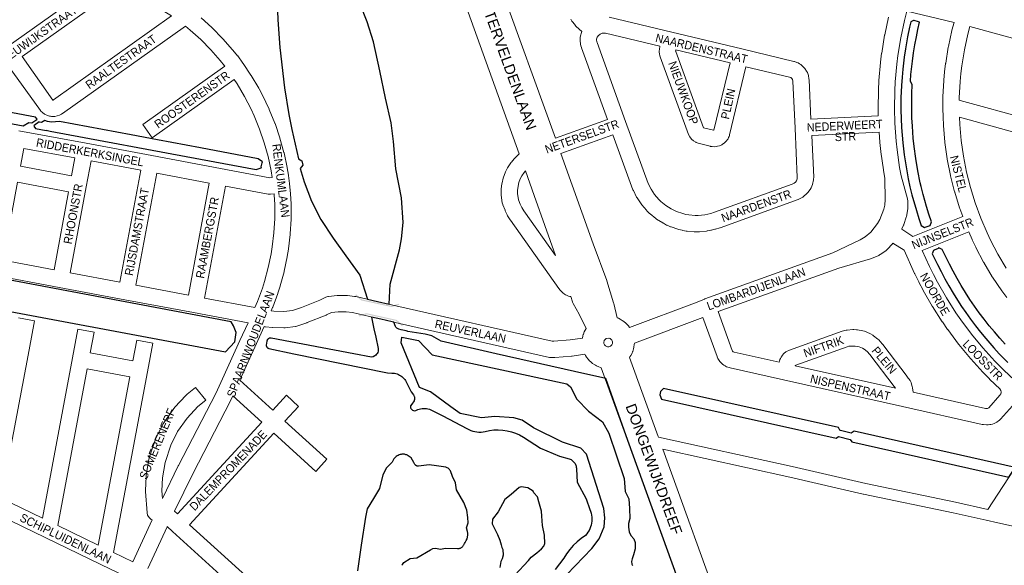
# Model space of a CAD drawing. Header units: metres. Extents: x 123817 to 142006, y 393105 to 406084.
# Tile 19 of 138: x 126834 to 127737, y 399306 to 399806. Entities that reach past the tile are written whole.
import ezdxf
from ezdxf.enums import TextEntityAlignment as Align

# ---------------------------------------------------------------- set-up
doc = ezdxf.new("R2010")
doc.units = ezdxf.units.M
doc.header["$MEASUREMENT"] = 0
doc.styles.add('Style-Arial', font='arial.ttf')
doc.styles.add('Style-arial_old', font='arial_old.shx')

# ---------------------------------------------------------------- blocks, each defined once
blk = doc.blocks.new('gg0-viaduct_144')
at = {"linetype": 'Continuous', "lineweight": 0}
blk.add_hatch(color=7, dxfattribs=at).paths.add_polyline_path([(-55.8, -16.9), (-58, -14), (-40, 0), (40, 0), (58, -14), (55.8, -16.9), (38.7, -3.7), (-38.7, -3.7)])
blk = doc.blocks.new('gg0-viaduct_145')
at = {"linetype": 'Continuous', "lineweight": 0}
blk.add_hatch(color=7, dxfattribs=at).paths.add_polyline_path([(-55.8, -16.9), (-58, -14), (-40, 0), (40, 0), (58, -14), (55.8, -16.9), (38.7, -3.7), (-38.7, -3.7)])

msp = doc.modelspace()

# ---------------------------------------------------------------- linework, layer by layer
at = {"color": 40, "linetype": 'Continuous', "lineweight": 0, "flags": 128}
for points in [[(127292.21, 399683.12), (127239.7, 399828.46), (127239.53, 399828.98), (127237.2, 399836.71), (127236.96, 399837.71), (127235.37, 399845.96), (127235.26, 399846.73), (127234.76, 399851.17), (127234.7, 399851.94), (127234.43, 399860.25), (127234.42, 399860.58), (127234.5, 399861.03), (127234.43, 399861.03), (127234.63, 399865.49), (127234.69, 399866.26), (127235.7, 399874.41), (127235.78, 399874.94), (127240.75, 399902.94)], [(127325.3, 399697.43), (127273.78, 399840.02), (127272.04, 399845.79), (127270.9, 399851.74), (127270.63, 399854.16), (127270.42, 399860.44), (127270.53, 399862.87), (127271.32, 399869.32), (127275.8, 399894.54)], [(127330.37, 399683.32), (127359.85, 399600.66), (127372.35, 399567.21), (127372.38, 399567.13), (127372.54, 399566.64), (127378.72, 399546.55), (127378.91, 399545.85), (127381.9, 399532.81), (127383.04, 399532.4), (127384.57, 399531.69), (127386.62, 399530.52), (127386.67, 399530.49), (127388.02, 399529.56), (127389.85, 399528.06), (127391.05, 399526.88), (127392.6, 399525.1), (127392.71, 399524.97), (127393.41, 399523.99)], [(127297.83, 399667.44), (127305.8, 399645.08), (127325.49, 399589.86)], [(127350.1, 399514.27), (127350.51, 399516.26), (127350.91, 399517.68), (127350.99, 399517.88), (127351.84, 399520.09), (127352.59, 399521.61), (127353.41, 399522.98), (127347.11, 399536.12), (127341.75, 399545.95), (127341.13, 399547.31), (127341.08, 399547.44), (127339.36, 399552.37)], [(127373.74, 399506.33), (127373.08, 399506.39), (127372.43, 399506.56), (127371.81, 399506.83), (127371.26, 399507.2), (127370.77, 399507.66), (127370.37, 399508.2), (127370.07, 399508.79), (127369.87, 399509.43), (127369.86, 399509.49), (127369.86, 399509.49), (127369.86, 399509.49), (127369.77, 399510.09), (127369.8, 399510.77), (127369.93, 399511.42), (127370.17, 399512.04), (127370.52, 399512.62), (127370.95, 399513.12), (127371.13, 399513.27), (127372, 399513.81), (127374.19, 399514.23), (127374.77, 399514.12), (127375.4, 399513.9), (127375.98, 399513.56), (127376.5, 399513.14), (127376.94, 399512.63), (127377.14, 399512.3), (127377.61, 399510.89), (127377.67, 399510.61), (127377.69, 399510.11), (127377.61, 399509.45), (127377.41, 399508.81), (127377.1, 399508.21), (127376.83, 399507.85), (127375.75, 399506.9), (127375.67, 399506.84), (127375.51, 399506.77), (127374.22, 399506.38), (127373.86, 399506.35), (127373.86, 399506.34), (127373.86, 399506.34), (127373.74, 399506.33)], [(127397.71, 399509.58), (127397.63, 399508.34), (127397.32, 399506), (127396.96, 399504.34), (127396.26, 399502.08), (127396.11, 399501.62), (127395.63, 399500.52), (127394.56, 399498.41), (127393.67, 399496.97), (127393.38, 399496.58), (127419.6, 399424.01), (127419.74, 399423.63)], [(127466.65, 399225.07), (127465.19, 399226.66), (127464.9, 399226.99), (127463.89, 399228.44), (127458.33, 399238.12), (127457.8, 399239.17), (127454.95, 399245.83), (127454.75, 399246.34), (127454.75, 399246.35), (127367.42, 399487.19), (127366.63, 399487.4), (127365.04, 399487.95), (127362.88, 399488.91), (127361.96, 399489.38), (127361.4, 399489.73), (127359.44, 399491.05), (127358.12, 399492.1), (127356.4, 399493.72), (127355.62, 399494.56), (127355.28, 399494.99), (127353.86, 399496.88), (127352.96, 399498.31), (127352.38, 399499.44)], [(127499.27, 399232.41), (127497.82, 399233.36), (127493.33, 399236.88), (127491.35, 399238.74), (127486.52, 399244.31), (127485.58, 399245.71), (127482.63, 399250.87), (127480.37, 399256.15), (127423.77, 399412.51)]]:
    msp.add_lwpolyline(points, dxfattribs=at)
at = {"color": 9, "linetype": 'Continuous', "lineweight": 0, "flags": 128}
for points in [[(126821.42, 399780.16), (126915.05, 399846.67), (126915.02, 399846.69), (126914.8, 399846.87), (126909.57, 399851.24), (126909.32, 399851.45), (126899.25, 399860.63), (126899.02, 399860.86), (126894.19, 399865.67), (126893.96, 399865.91), (126884.74, 399875.94), (126884.52, 399876.19), (126884.46, 399876.27), (126875.96, 399886.68), (126723.77, 399778.56)], [(126864.64, 399732.44), (126836.23, 399772.28), (126927.66, 399837.23), (126933.78, 399832.89), (126934.16, 399832.63), (126944.75, 399826.05), (126944.96, 399825.92), (126945.1, 399825.84), (126959, 399818.21), (126968.73, 399812.41), (126973.2, 399809.48), (126865.01, 399732.61), (126864.68, 399732.44), (126864.64, 399732.44)], [(127000.41, 399807.77), (127010.42, 399798.79), (127010.74, 399798.48), (127020.2, 399788.93), (127020.5, 399788.6), (127029.38, 399778.5), (127029.49, 399778.37), (127029.59, 399778.24), (127033.8, 399773), (127033.99, 399772.76), (127038.87, 399766.14), (127038.91, 399766.08), (127039.07, 399765.86), (127046.16, 399755.29), (127046.39, 399754.93), (127053.33, 399743.18), (127053.55, 399742.8), (127059.79, 399730.67), (127059.94, 399730.37), (127062.79, 399724.17), (127062.93, 399723.87), (127068.08, 399711.23), (127068.19, 399710.96), (127068.24, 399710.82), (127072.65, 399697.91), (127072.78, 399697.49), (127076.42, 399684.33), (127076.53, 399683.91), (127079.4, 399670.56), (127079.46, 399670.24), (127080.6, 399663.51), (127080.64, 399663.22), (127081.6, 399655.81), (127081.62, 399655.62), (127081.63, 399655.54), (127082.45, 399646.74), (127082.47, 399646.44), (127082.95, 399637.41), (127082.96, 399637.15), (127083.08, 399630.44), (127083.08, 399630.3), (127083.08, 399630.22), (127083, 399623.5), (127082.99, 399623.17), (127082.24, 399609.77), (127082.2, 399609.32), (127080.64, 399595.99), (127080.6, 399595.65), (127079.52, 399589.03), (127079.46, 399588.7), (127076.72, 399575.56), (127076.62, 399575.12), (127073.1, 399562.16), (127073.01, 399561.84), (127070.96, 399555.45), (127070.87, 399555.17), (127070.85, 399555.13), (127066.2, 399542.54), (127066.05, 399542.17), (127064.76, 399539.18), (127067.05, 399538.97), (127076.25, 399538.61), (127084.16, 399539.69), (127092.45, 399542.47), (127109.34, 399549.17), (127114.89, 399551.75), (127116.74, 399552.33), (127117.31, 399552.41), (127125.11, 399553.18), (127125.84, 399553.22), (127133.93, 399553.22), (127134.65, 399553.18), (127141.23, 399552.55), (127141.81, 399552.47), (127142.21, 399552.39), (127179.06, 399543.83), (127322.36, 399511.46), (127324.01, 399511.44), (127338.76, 399512.6), (127350.1, 399514.27)], [(127339.55, 399806.37), (127340.54, 399804.66), (127341.19, 399803.72), (127343.66, 399800.65), (127343.76, 399800.53), (127344.46, 399799.8), (127349.51, 399795.21), (127349.45, 399795.07), (127349.24, 399794.38), (127348.4, 399791.15), (127348.18, 399789.82), (127348.06, 399788.16), (127348.14, 399788.16), (127348.04, 399787.6), (127348.08, 399786.81), (127348.43, 399783.49), (127348.7, 399782.16), (127349.18, 399780.52), (127349.32, 399780.09), (127373.01, 399714.72), (127325.3, 399697.43)], [(127559.67, 399714.97), (127557.97, 399750.91), (127557.86, 399751.93), (127557.32, 399754.81), (127556.99, 399756.01), (127556.89, 399756.27), (127556.34, 399757.63), (127555.62, 399758.98), (127553.98, 399761.42), (127553.5, 399762.05), (127552.63, 399762.94), (127550.4, 399764.84), (127549.28, 399765.63), (127549.14, 399765.71), (127547.86, 399766.42), (127546.71, 399766.93), (127544.67, 399767.64), (127543.95, 399767.85), (127496.28, 399779.24), (127496.28, 399779.24), (127496.28, 399779.24), (127432.08, 399794.57), (127374.53, 399808.32)], [(127630.71, 399808.46), (127627.25, 399792.22), (127627.19, 399791.87), (127624.51, 399775.49), (127624.47, 399775.22), (127623.43, 399766.99), (127623.4, 399766.72), (127621.92, 399750.19), (127621.9, 399749.91), (127621.46, 399741.63), (127621.45, 399741.36), (127621.17, 399724.76), (127621.19, 399724.76), (127621.17, 399724.63), (127621.17, 399724.43), (127621.35, 399717.89), (127559.67, 399714.97)], [(127653.06, 399607.41), (127642.85, 399613.97), (127643.1, 399614.48), (127644.52, 399617.77), (127644.68, 399618.18), (127644.76, 399618.41), (127646.9, 399624.96), (127647.13, 399625.85), (127648.47, 399632.66), (127648.61, 399634.1), (127648.61, 399634.13), (127648.59, 399639.81), (127648.3, 399641.83), (127642.29, 399663.05), (127640.9, 399670.72), (127638.56, 399686.88), (127637.7, 399694.86), (127636.53, 399711.12), (127636.17, 399724.67), (127636.45, 399740.96), (127636.87, 399748.98), (127638.33, 399765.24), (127639.34, 399773.21), (127641.96, 399789.27), (127645.34, 399805.15), (127647.66, 399813.93), (127690.86, 399803.55), (127688.95, 399796.54), (127688.86, 399796.15), (127685.67, 399781.39), (127685.6, 399781), (127683.2, 399766.09), (127683.15, 399765.79), (127682.25, 399758.3), (127682.23, 399758.1), (127681.52, 399750.58), (127681.5, 399750.28), (127680.69, 399735.2), (127680.68, 399734.87), (127680.59, 399724.78), (127680.58, 399724.71), (127680.59, 399724.55), (127680.75, 399717), (127680.75, 399716.8), (127681.12, 399709.25), (127681.14, 399708.96), (127682.46, 399693.91), (127682.5, 399693.52), (127684.62, 399678.56), (127684.68, 399678.17), (127687.59, 399663.35), (127687.68, 399662.96), (127691.36, 399648.31), (127691.47, 399647.93), (127695.92, 399633.5), (127696.04, 399633.15), (127696.05, 399633.12), (127698.8, 399625.66), (127653.06, 399607.41)], [(127063.62, 399661.2), (127065.74, 399661.44), (127064.7, 399667.57), (127061.91, 399680.54), (127058.38, 399693.27), (127054.11, 399705.77), (127049.1, 399718.05), (127046.38, 399723.94), (127040.31, 399735.74), (127033.58, 399747.11), (127030.9, 399751.11), (126955.67, 399697.66), (126946.98, 399709.89), (127022.27, 399763.37), (127022.01, 399763.73), (127018, 399768.72), (127009.38, 399778.53), (127000.24, 399787.77), (126990.52, 399796.49), (126986.01, 399800.18), (126873.29, 399720.1), (126872.69, 399719.72), (126872.44, 399719.58), (126870.7, 399718.66), (126868.62, 399717.93), (126866.22, 399717.46), (126866.11, 399717.44), (126864.39, 399717.34), (126863.17, 399717.41), (126862.28, 399717.51), (126861.37, 399717.73), (126859.04, 399718.45), (126857.5, 399719.12), (126856.86, 399719.54), (126854.88, 399720.97), (126853.53, 399722.23), (126853.17, 399722.69), (126824, 399763.59)], [(127759.14, 399714.98), (127696.37, 399732), (127695.71, 399732.14), (127695.66, 399732.15), (127695.68, 399734.56), (127696.47, 399749.33), (127697.15, 399756.6), (127698.03, 399763.85), (127700.38, 399778.42), (127703.48, 399792.79), (127705.38, 399799.8), (127730.89, 399792.76), (127730.91, 399792.76), (127730.91, 399792.76), (127966.85, 399728.38)], [(127453.61, 399626.67), (127447.63, 399627.18), (127444.89, 399627.67), (127442.19, 399628.32), (127436.5, 399630.24), (127433.96, 399631.36), (127431.49, 399632.63), (127426.51, 399635.78), (127421.95, 399639.5), (127420.04, 399641.37), (127416.21, 399645.85), (127413.01, 399650.66), (127410.41, 399655.82), (127389.66, 399712.78), (127363.51, 399784.98), (127363.28, 399785.75), (127363.07, 399787.72), (127363.09, 399788.05), (127363.57, 399789.88), (127363.6, 399789.95), (127364.74, 399791.52), (127365.93, 399792.59), (127366.3, 399792.81), (127368.23, 399793.6), (127368.61, 399793.68), (127370.69, 399793.75), (127371.39, 399793.65), (127421.24, 399781.74), (127420.96, 399780.62), (127420.8, 399779.81), (127420.64, 399778.6), (127420.75, 399778.59), (127420.57, 399777.6), (127420.58, 399777.37), (127420.61, 399776.15), (127420.81, 399774.67), (127421.21, 399772.95), (127421.46, 399772.09), (127447.43, 399700.72), (127447.43, 399700.72), (127448.62, 399698.6), (127450.14, 399696.7), (127450.25, 399696.56), (127451.95, 399695.06), (127454.01, 399693.75), (127454.3, 399693.57), (127456.24, 399692.79), (127467.19, 399690.06), (127467.7, 399689.95), (127467.86, 399689.92), (127469.07, 399689.74), (127470.9, 399689.68), (127473.33, 399689.9), (127473.94, 399689.99), (127475.69, 399690.52), (127477.92, 399691.51), (127478.62, 399691.87), (127479.96, 399692.85), (127481.75, 399694.51), (127482.4, 399695.2), (127482.93, 399695.91), (127483.6, 399696.93), (127484.19, 399698.01), (127484.68, 399699.13), (127484.87, 399699.6), (127485.12, 399700.42), (127500.08, 399762.91), (127540.09, 399753.35), (127541.18, 399752.97), (127541.24, 399752.94), (127542.1, 399752.2), (127542.72, 399751.28), (127543.01, 399749.69), (127545.04, 399706.78), (127547.14, 399661.43), (127547.07, 399660.73), (127546.95, 399660.17), (127546.26, 399658.51), (127545.34, 399657.24), (127544.14, 399656.22), (127542.33, 399655.31), (127471.32, 399629.59), (127467.76, 399628.44), (127464.98, 399627.75), (127462.25, 399627.25), (127456.28, 399626.68), (127453.61, 399626.67)], [(127470.45, 399704.7), (127461.09, 399707.03), (127435.71, 399776.8), (127435.6, 399777.29), (127435.61, 399777.41), (127435.83, 399778.26), (127485.49, 399766.39), (127470.73, 399704.76), (127470.7, 399704.73), (127470.45, 399704.7)], [(127738.71, 399578.42), (127731.17, 399591.04), (127724.28, 399604.09), (127721.15, 399610.63), (127715.33, 399624.18), (127710.2, 399638.12), (127705.86, 399652.17), (127702.27, 399666.43), (127699.44, 399680.86), (127697.38, 399695.42), (127696.09, 399710.12), (127695.78, 399716.61), (127747.98, 399702.46)], [(126833.41, 399704.26), (126894.95, 399692.75), (126955.2, 399681.48), (126955.2, 399681.48), (127018.11, 399669.72), (127063.62, 399661.2)], [(127393.41, 399523.99), (127455.21, 399547.11), (127461.99, 399550.04), (127462.18, 399550.1), (127462.44, 399550.22), (127579.87, 399592.35), (127604.79, 399604.34), (127609.32, 399607.22), (127614.42, 399611.49), (127620.83, 399619.38), (127622.77, 399622.9), (127626.58, 399632.35), (127627.29, 399635.94), (127627.67, 399641.36), (127627.48, 399660.64), (127626.11, 399668.17), (127626.07, 399668.44), (127623.69, 399684.87), (127623.66, 399685.14), (127622.77, 399693.39), (127622.74, 399693.66), (127622.08, 399702.91), (127560.37, 399699.99), (127562.15, 399661.59), (127562.15, 399661.25), (127562.12, 399660.54), (127561.96, 399658.86), (127561.82, 399657.98), (127561.47, 399656.33), (127561.18, 399655.36), (127561.07, 399655.06), (127559.78, 399651.95), (127558.91, 399650.4), (127556.93, 399647.68), (127556.62, 399647.28), (127555.72, 399646.38), (127553.16, 399644.2), (127552.06, 399643.43), (127551.68, 399643.22), (127548.67, 399641.71), (127547.86, 399641.36), (127476.3, 399615.44), (127476.04, 399615.35), (127472.11, 399614.08), (127471.63, 399613.95), (127468.39, 399613.14), (127467.95, 399613.05), (127464.66, 399612.44), (127464.59, 399612.42), (127464, 399612.34), (127457.35, 399611.72), (127456.67, 399611.68), (127453.33, 399611.67), (127452.89, 399611.71), (127452.66, 399611.7), (127446.01, 399612.27), (127445.35, 399612.35), (127445.34, 399612.36), (127442.05, 399612.94), (127441.61, 399613.03), (127438.36, 399613.81), (127437.72, 399614), (127431.39, 399616.13), (127430.76, 399616.37), (127427.71, 399617.72), (127427.3, 399617.91), (127424.33, 399619.44), (127424.01, 399619.61), (127423.74, 399619.77), (127418.1, 399623.35), (127417.38, 399623.87), (127412.2, 399628.09), (127411.7, 399628.54), (127409.31, 399630.88), (127408.85, 399631.37), (127404.51, 399636.45), (127404.47, 399636.5), (127403.97, 399637.16), (127400.27, 399642.72), (127399.82, 399643.5), (127396.82, 399649.46), (127396.46, 399650.27), (127378.13, 399700.62), (127330.37, 399683.32)], [(126881.76, 399663.03), (126834.97, 399671.78), (126838.03, 399688.14), (126884.82, 399679.39), (126881.76, 399663.03)], [(127339.36, 399552.37), (127338.63, 399552.51), (127337.46, 399552.83), (127335.65, 399553.49), (127334.46, 399554.04), (127333.55, 399554.66), (127332.04, 399555.86), (127331.16, 399556.69), (127329.17, 399558.87), (127328.97, 399559.1), (127328.6, 399559.58), (127284.07, 399622.31), (127283.82, 399622.68), (127281.55, 399626.31), (127281.13, 399627.09), (127279.3, 399630.97), (127279.13, 399631.38), (127277.13, 399636.38), (127277.05, 399636.59), (127276.66, 399638.21), (127275.74, 399645.37), (127275.68, 399646.32), (127275.69, 399646.35), (127275.68, 399646.34), (127275.7, 399650.12), (127275.74, 399650.92), (127276.27, 399655.66), (127276.43, 399656.59), (127277.45, 399660.82), (127277.69, 399661.62), (127277.71, 399661.67), (127279.22, 399665.72), (127279.58, 399666.54), (127281.55, 399670.36), (127281.98, 399671.09), (127284.41, 399674.74), (127284.9, 399675.39), (127284.94, 399675.44), (127287.61, 399678.57), (127287.9, 399678.89), (127291.06, 399682.18), (127292.21, 399683.12)], [(126925.88, 399565.53), (126880.37, 399574.04), (126895.12, 399652.9), (126895.12, 399652.9), (126899.56, 399676.63), (126945.07, 399668.12), (126925.88, 399565.53)], [(126988.79, 399553.76), (126940.63, 399562.77), (126959.81, 399665.36), (127007.98, 399656.35), (126988.79, 399553.76)], [(127325.49, 399589.86), (127296.43, 399630.81), (127294.51, 399633.88), (127292.97, 399637.15), (127291.42, 399641.05), (127290.69, 399646.78), (127290.7, 399649.67), (127291.13, 399653.53), (127291.93, 399656.87), (127293.12, 399660.07), (127294.69, 399663.11), (127296.64, 399666.04), (127297.83, 399667.44)], [(126865.63, 399576.8), (126818.84, 399585.56), (126832.21, 399657.03), (126879, 399648.28), (126865.63, 399576.8)], [(127049.79, 399542.36), (127003.53, 399551), (127022.72, 399653.59), (127061.97, 399646.25), (127062.05, 399646.24), (127064.19, 399646.17), (127067.41, 399646.54), (127067.5, 399645.5), (127067.97, 399636.75), (127068.08, 399630.28), (127068.01, 399623.85), (127067.27, 399610.83), (127065.76, 399597.89), (127064.74, 399591.59), (127062.09, 399578.83), (127058.67, 399566.26), (127056.73, 399560.18), (127052.2, 399547.93), (127049.79, 399542.36)], [(127739.19, 399551.35), (127734.74, 399557.45), (127734.56, 399557.69), (127726.14, 399570.22), (127725.93, 399570.56), (127718.19, 399583.52), (127717.99, 399583.87), (127710.95, 399597.22), (127710.81, 399597.49), (127707.56, 399604.3), (127707.43, 399604.57), (127704.35, 399611.73), (127661.57, 399594.66), (127668.31, 399579.8), (127671.92, 399572.55), (127675.7, 399565.4), (127683.84, 399551.25), (127692.64, 399537.51), (127697.23, 399530.9), (127707, 399517.83), (127717.37, 399505.29), (127728.35, 399493.22), (127733.99, 399487.45), (127743.99, 399477.87)], [(127721.15, 399449.77), (127719.56, 399449.9), (127653.33, 399464.75), (127652.85, 399468.61), (127652.58, 399469.86), (127651.58, 399473.16), (127651.45, 399473.56), (127650.51, 399475.35), (127648.03, 399478.82), (127647.9, 399479), (127625.47, 399508.55), (127625.24, 399508.84), (127625.03, 399509.08), (127621.82, 399512.58), (127620.9, 399513.43), (127617.15, 399516.35), (127616.37, 399516.88), (127614.33, 399518.09), (127614.26, 399518.13), (127613.77, 399518.39), (127611.64, 399519.42), (127611.03, 399519.68), (127608.62, 399520.6), (127607.26, 399520.97), (127607.21, 399520.98), (127602.28, 399521.82), (127601.39, 399521.92), (127598.89, 399522.04), (127597.99, 399522.03), (127593.01, 399521.67), (127592.24, 399521.58), (127592.09, 399521.55), (127589.46, 399521.03), (127588.37, 399520.73), (127540.09, 399503.36), (127538.96, 399502.85), (127536.83, 399501.65), (127536.75, 399501.61), (127534.92, 399500.13), (127533.29, 399498.32), (127533.12, 399498.12), (127532.24, 399496.82), (127531.67, 399495.73), (127531.25, 399494.78), (127531.16, 399494.54), (127530.73, 399493.22), (127530.55, 399492.54), (127530.49, 399492.28), (127489.2, 399501.53), (127488.33, 399501.85), (127487.74, 399502.43), (127487.55, 399502.85), (127474.58, 399538.64), (127585.09, 399578.29), (127614.32, 399586.86), (127615.18, 399587.17), (127621.86, 399590.05), (127622.64, 399590.44), (127623.19, 399590.8), (127628.31, 399594.39), (127629.51, 399595.43), (127634.3, 399600.6), (127634.54, 399600.88), (127634.74, 399601.13), (127634.85, 399601.28), (127645.08, 399594.72), (127654.71, 399573.48), (127654.82, 399573.23), (127658.53, 399565.79), (127658.61, 399565.63), (127662.5, 399558.27), (127662.63, 399558.04), (127670.92, 399543.62), (127671.11, 399543.31), (127680.09, 399529.3), (127680.24, 399529.08), (127684.98, 399522.24), (127685.14, 399522.02), (127695.1, 399508.7), (127695.32, 399508.42), (127705.92, 399495.6), (127705.95, 399495.55), (127706.15, 399495.32), (127717.35, 399483.02), (127717.54, 399482.82), (127723.35, 399476.88), (127723.52, 399476.71), (127733.16, 399467.47), (127733.25, 399467.34), (127733.82, 399466.15), (127734.02, 399465.04), (127733.97, 399464.21), (127733.62, 399463.14), (127732.82, 399461.89), (127722.66, 399450.45), (127722.63, 399450.43), (127721.44, 399449.83), (127721.3, 399449.79), (127721.15, 399449.77)], [(126832.95, 399532.81), (126847.7, 399530.05), (126842.73, 399503.52), (126817.24, 399367.51), (126855.07, 399349.27), (126882.57, 399496.16), (126887.51, 399522.54), (126902.25, 399519.78), (126898.69, 399500.77), (126937.91, 399493.43), (126941.48, 399512.48), (126956.23, 399509.71), (126951.27, 399483.3), (126920.21, 399317.87), (126937.94, 399309.32), (126955.64, 399347.75), (126954.71, 399348.08), (126952.72, 399349.76), (126951.42, 399352.01), (126950.98, 399354.04), (126949.57, 399373.72), (126949.55, 399374.26), (126949.6, 399374.56), (126949.56, 399374.56), (126950.07, 399387.46), (126950.17, 399388.4), (126952.67, 399403.32), (126952.95, 399404.46), (126958.68, 399421.54), (126958.74, 399421.72), (126959.09, 399422.54), (126965.81, 399435.83), (126966.35, 399436.74), (126975.52, 399449.92), (126975.93, 399450.45), (126976.16, 399450.72), (126986.68, 399462.12), (126987.53, 399462.91), (126995.33, 399469.11), (127004.67, 399457.37), (126997.32, 399451.53), (126987.54, 399440.92), (126978.96, 399428.6), (126972.73, 399416.26), (126967.36, 399400.26), (126965.04, 399386.39), (126964.56, 399374.38), (126965.08, 399367.18), (126979.56, 399397.26), (126979.66, 399397.46), (127013.89, 399463.46), (127020.2, 399476.85), (127035.97, 399512.09), (127036.01, 399512.18), (127043.46, 399528.29), (126993.41, 399537.64), (126993.41, 399537.64), (126993.4, 399537.64), (126930.5, 399549.41), (126930.5, 399549.41), (126870.24, 399560.68), (126808.71, 399572.19)], [(127352.38, 399499.44), (127340.69, 399497.73), (127340.19, 399497.67), (127324.85, 399496.46), (127324.15, 399496.43), (127321.36, 399496.47), (127320.17, 399496.59), (127319.82, 399496.66), (127175.74, 399529.2), (127175.69, 399529.21), (127139.3, 399537.67), (127133.57, 399538.22), (127126.21, 399538.22), (127120.05, 399537.61), (127115.46, 399535.48), (127115.07, 399535.31), (127097.8, 399528.45), (127097.4, 399528.31), (127088.25, 399525.25), (127087.17, 399524.97), (127086.89, 399524.93), (127077.64, 399523.66), (127076.32, 399523.59), (127066.27, 399523.99), (127065.9, 399524.01), (127059.46, 399524.59), (127058.83, 399524.67), (127058.36, 399524.79), (127049.64, 399505.92), (127036.08, 399475.62), (127066.15, 399448.31), (127078.63, 399461.89), (127089.67, 399451.74), (127077.25, 399438.23), (127115.73, 399403.28), (127105.65, 399392.17), (127067.1, 399427.18), (126989.95, 399343.22), (127041.58, 399296.33)], [(127397.71, 399509.58), (127460.63, 399533.12), (127473.54, 399497.48), (127473.54, 399497.47), (127473.75, 399496.97), (127474.3, 399495.74), (127474.83, 399494.76), (127475.56, 399493.63), (127476.12, 399492.87), (127476.61, 399492.33), (127478.52, 399490.46), (127479.84, 399489.43), (127480.98, 399488.73), (127481.17, 399488.62), (127482.35, 399488.06), (127484.52, 399487.27), (127485.45, 399487), (127534.53, 399476), (127534.53, 399476), (127643.69, 399451.53), (127643.69, 399451.53), (127643.69, 399451.53), (127716.79, 399435.15), (127717.13, 399435.08), (127717.81, 399434.99), (127720.69, 399434.76), (127722.23, 399434.79), (127723.67, 399434.97), (127724.04, 399435.02), (127724.69, 399435.17), (127726.09, 399435.54), (127727.54, 399436.1), (127730.11, 399437.41), (127730.47, 399437.6), (127731.42, 399438.25), (127732.54, 399439.15), (127733.45, 399440.02), (127744.41, 399452.36)], [(127637.04, 399468.39), (127545.13, 399489), (127545.16, 399489.08), (127545.24, 399489.17), (127545.75, 399489.46), (127592.91, 399506.42), (127594.54, 399506.74), (127598.61, 399507.03), (127600.21, 399506.96), (127603.98, 399506.32), (127605.4, 399505.77), (127606.96, 399505.02), (127608.32, 399504.22), (127611.18, 399501.98), (127613.73, 399499.21), (127635.88, 399470.02), (127637.04, 399468.39)], [(126906.22, 399324.62), (126869.07, 399342.53), (126895.93, 399486.03), (126935.14, 399478.69), (126906.22, 399324.62)], [(126978.84, 399353.3), (126976.2, 399355.7), (126993.03, 399390.66), (127027.28, 399456.68), (127027.41, 399456.94), (127029.48, 399461.35), (127056, 399437.26), (126978.84, 399353.3)], [(127721.78, 399357.35), (127749.84, 399400.16), (127750.43, 399401.78), (127750.43, 399401.79), (127751.23, 399403.37), (127773.27, 399436.62)], [(126791.79, 399302.35), (126815.57, 399351.67), (126857.38, 399331.51), (126908.52, 399306.85), (126908.52, 399306.85), (126908.52, 399306.85), (126931.95, 399295.56)], [(127031.5, 399285.22), (126974.28, 399337.18), (126969.36, 399341.65), (126969.23, 399341.41), (126951.68, 399303.29)]]:
    msp.add_lwpolyline(points, dxfattribs=at)
at = {"flags": 128}
for points in [[(127070.1, 399822.71), (127070.69, 399805.79), (127072.69, 399780.52), (127077.07, 399743.65), (127080.83, 399719.09), (127083.55, 399705.28), (127086.59, 399691.88), (127089.7, 399678.5), (127092.92, 399676.78), (127093.84, 399672.67), (127091.36, 399669.77), (127094.97, 399657.61), (127101.62, 399639.86), (127110.36, 399623.1), (127121.57, 399606), (127133.3, 399589.54), (127146.05, 399571.98), (127153, 399549.88), (127162.24, 399547.74), (127172.99, 399545.24), (127173.88, 399563.81), (127182.23, 399595.13), (127184.27, 399605.14), (127185.88, 399620.15), (127184.16, 399642.77), (127179.15, 399669.36), (127176.91, 399694.34), (127174.61, 399711.4), (127169.57, 399734.05), (127164.49, 399759.07), (127158.61, 399785.62), (127152.79, 399804.15), (127146.37, 399820.32)], [(127737.76, 399508.72), (127732.73, 399514.27), (127727.82, 399519.92), (127723.06, 399525.67), (127718.43, 399531.53), (127713.96, 399537.52), (127709.62, 399543.62), (127705.41, 399549.8), (127701.34, 399556.08), (127697.42, 399562.45), (127693.66, 399568.91), (127690.06, 399575.47), (127686.6, 399582.1), (127683.25, 399588.78), (127680.03, 399595.53), (127676.9, 399596.92), (127676.29, 399596.64), (127676.4, 399596.41), (127672.64, 399594.76), (127672.57, 399594.97), (127671.91, 399594.69), (127670.88, 399591.62), (127675.64, 399581.85), (127679.04, 399575.18), (127682.53, 399568.57), (127686.15, 399562.03), (127689.94, 399555.57), (127693.89, 399549.19), (127697.7, 399543.35), (127701.64, 399537.59), (127705.98, 399531.49), (127710.46, 399525.5), (127715.1, 399519.63), (127719.87, 399513.86), (127727.22, 399505.38), (127732.18, 399500), (127740.15, 399491.85)], [(127454.75, 399246.34), (127391.73, 399420.41), (127371.56, 399477.41), (127342.86, 399483.77), (127271.09, 399500), (127220.7, 399511.37), (127211.91, 399516.49), (127205.99, 399517.85), (127190.09, 399520.47), (127189.53, 399520.64), (127188.58, 399520.8), (127183.79, 399521.85), (127181.67, 399522.57), (127180.55, 399523.06), (127179.83, 399523.46), (127179.11, 399524.21), (127178.6, 399525.01), (127177.23, 399528.86), (127175.74, 399529.2), (127165.25, 399531.64), (127156.8, 399533.6), (127158.99, 399522.75), (127160.79, 399515.23), (127162.69, 399504.88), (127162.95, 399503.11), (127162.79, 399502.24), (127162.41, 399501.09), (127161.98, 399500.28), (127161.37, 399499.42), (127160.67, 399498.7), (127159.64, 399497.93), (127158.08, 399497.22), (127156.82, 399496.95), (127140.55, 399500), (127064.65, 399514.22), (127064.36, 399514.26), (127064.07, 399514.27), (127063.78, 399514.26), (127063.49, 399514.23), (127063.21, 399514.16), (127062.93, 399514.08), (127062.66, 399513.97), (127062.41, 399513.83), (127062.16, 399513.68), (127061.93, 399513.5), (127061.71, 399513.31), (127061.52, 399513.09), (127061.34, 399512.86), (127061.18, 399512.62), (127061.04, 399512.36), (127060.93, 399512.09), (127060.84, 399511.82), (127060.78, 399511.53), (127060.13, 399507.77), (127060.16, 399507.48), (127060.21, 399507.2), (127060.29, 399506.92), (127060.39, 399506.65), (127060.52, 399506.4), (127060.66, 399506.15), (127060.83, 399505.92), (127061.02, 399505.7), (127061.23, 399505.5), (127061.46, 399505.33), (127061.7, 399505.17), (127061.95, 399505.03), (127062.22, 399504.92), (127062.49, 399504.83), (127085.62, 399500), (127171.4, 399482.43), (127175.2, 399482.19), (127176.46, 399482.16), (127177.72, 399482.02), (127178.95, 399481.78), (127180.16, 399481.44), (127181.34, 399480.99), (127182.48, 399480.45), (127183.56, 399479.81), (127184.59, 399479.08), (127185.56, 399478.27), (127186.45, 399477.38), (127187.26, 399476.42), (127187.99, 399475.39), (127192.98, 399465.07), (127195.2, 399462.16), (127195.45, 399461.77), (127195.67, 399461.36), (127195.85, 399460.94), (127195.99, 399460.49), (127196.09, 399460.04), (127196.15, 399459.58), (127196.17, 399459.12), (127196.15, 399458.66), (127196.09, 399458.2), (127196, 399457.74), (127195.86, 399457.3), (127195.68, 399456.87), (127193.63, 399453.61), (127192.56, 399452.25), (127192.42, 399451.58), (127192.39, 399450.94), (127192.53, 399450.34), (127192.81, 399449.82), (127193.04, 399449.47), (127193.31, 399449.14), (127193.62, 399448.84), (127193.94, 399448.57), (127194.29, 399448.33), (127195.08, 399447.97), (127195.92, 399447.79), (127197.37, 399447.96), (127197.86, 399448.2), (127199.11, 399448.74), (127200.4, 399449.18), (127201.73, 399449.51), (127203.08, 399449.72), (127204.44, 399449.83), (127205.8, 399449.81), (127207.16, 399449.68), (127208.5, 399449.44), (127209.82, 399449.08), (127211.1, 399448.62), (127212.47, 399447.98), (127222.01, 399442.95), (127244.27, 399431.46), (127245.95, 399430.53), (127247.7, 399429.74), (127249.52, 399429.11), (127251.39, 399428.64), (127253.29, 399428.33), (127255.2, 399428.2), (127257.13, 399428.23), (127259.04, 399428.43), (127260.93, 399428.79), (127264.89, 399429.64), (127268.91, 399430.13), (127272.96, 399430.25), (127277, 399430.02), (127281, 399429.42), (127284.94, 399428.46), (127288.77, 399427.15), (127292.47, 399425.5), (127296.01, 399423.53), (127311.76, 399413.31), (127329.23, 399406.05), (127338.07, 399403.61), (127338.88, 399403.3), (127339.66, 399402.91), (127340.4, 399402.46), (127341.1, 399401.94), (127341.75, 399401.36), (127342.34, 399400.72), (127342.88, 399400.04), (127343.35, 399399.31), (127343.75, 399398.53), (127344.08, 399397.73), (127344.34, 399396.9), (127344.52, 399396.05), (127344.63, 399395.19), (127344.66, 399394.32), (127345.21, 399382.39), (127353.53, 399367.01), (127356.95, 399357.34), (127357.63, 399355.65), (127358.17, 399353.9), (127358.56, 399352.11), (127358.8, 399350.29), (127358.88, 399348.46), (127358.8, 399346.63), (127358.57, 399344.82), (127358.19, 399343.03), (127357.65, 399341.27), (127356.97, 399339.58), (127356.15, 399337.94), (127355.19, 399336.38), (127354.1, 399334.91), (127352.9, 399333.53), (127348.91, 399330.76), (127345.15, 399327.68), (127341.66, 399324.3), (127338.46, 399320.65), (127335.56, 399316.75), (127332.99, 399312.63), (127325.22, 399302.22)], [(127335.85, 399297.69), (127358.63, 399321.5), (127365.56, 399330.21), (127370.13, 399341.24), (127370.77, 399349.7), (127369.79, 399358.15), (127353.98, 399407.88), (127348.74, 399413.31), (127331.86, 399418.96), (127305.39, 399432.2), (127294.96, 399439.15), (127287.12, 399441.22), (127269.65, 399442.54), (127257.53, 399441.21), (127238.09, 399445.16), (127229.51, 399451.2), (127210.93, 399465.17), (127200.59, 399468.87), (127183.87, 399509.87), (127184.59, 399515.1), (127199.91, 399512.14), (127212.42, 399499.07), (127335.81, 399472.25), (127339.08, 399469.72), (127345.1, 399458.33), (127355.65, 399447.42), (127368.4, 399437.48), (127374.22, 399427.1), (127388.5, 399385.66), (127389.22, 399373.69), (127392.71, 399367.16), (127393.14, 399358.1), (127393.57, 399349.04), (127392.44, 399344.41), (127392.35, 399341.13), (127393.09, 399336.89), (127394.49, 399333.42), (127397.13, 399330.26), (127398.49, 399326.94), (127398.55, 399321.17), (127396.84, 399315.63), (127395.69, 399311.92), (127395.26, 399309.45), (127395.56, 399307.19), (127396.03, 399305.92)], [(127184.63, 399306.09), (127185.11, 399306.97), (127185.66, 399307.8), (127186.29, 399308.58), (127192.22, 399312.29), (127198.35, 399312.96), (127210.86, 399320.21), (127212.83, 399321.5), (127215.28, 399321.81), (127220.03, 399320.83), (127224.54, 399321.87), (127235.5, 399321.42), (127236.06, 399321.42), (127236.62, 399321.48), (127237.17, 399321.58), (127237.71, 399321.73), (127238.23, 399321.93), (127238.74, 399322.17), (127239.22, 399322.46), (127239.67, 399322.78), (127240.09, 399323.15), (127240.48, 399323.56), (127240.83, 399323.99), (127241.14, 399324.46), (127241.41, 399324.95), (127242.08, 399325.98), (127242.69, 399327.04), (127243.56, 399328.74), (127244.29, 399330.51), (127244.94, 399333.87), (127244.99, 399335.49), (127244.85, 399337.11), (127243.79, 399340.59), (127245.19, 399344.9), (127245.09, 399350.03), (127244.03, 399356.77), (127241.44, 399363.76), (127234.71, 399375.27), (127233.8, 399381.62), (127230.94, 399387.53), (127229.15, 399392.63), (127228.68, 399393.3), (127228.14, 399393.91), (127227.55, 399394.48), (127226.91, 399394.98), (127226.23, 399395.43), (127225.5, 399395.81), (127224.75, 399396.12), (127216.29, 399397.26), (127209.51, 399398.04), (127199.71, 399396.99), (127199.37, 399396.98), (127199.03, 399397.01), (127198.69, 399397.07), (127198.36, 399397.16), (127198.04, 399397.27), (127197.73, 399397.42), (127197.44, 399397.59), (127197.16, 399397.79), (127196.9, 399398.02), (127196.66, 399398.27), (127196.45, 399398.53), (127195.38, 399400.3), (127193.13, 399404.61), (127190.37, 399406.52), (127189.71, 399406.89), (127189.01, 399407.21), (127188.3, 399407.46), (127187.56, 399407.66), (127186.81, 399407.79), (127186.05, 399407.86), (127185.29, 399407.87), (127184.53, 399407.81), (127183.78, 399407.68), (127183.04, 399407.5), (127182.07, 399407.18), (127181.14, 399406.78), (127180.24, 399406.3), (127179.39, 399405.74), (127178.59, 399405.11), (127177.86, 399404.41), (127177.18, 399403.64), (127175.59, 399400.48), (127170.43, 399395.29), (127167.21, 399388.88), (127164.04, 399376.35), (127158.46, 399367.23), (127152.86, 399357.84), (127151.1, 399350.24), (127147.36, 399324.6), (127143.8, 399301.13)], [(127288.08, 399297.08), (127300.73, 399310.36), (127303, 399313.68), (127308.34, 399317.64), (127312.63, 399321.1), (127314.71, 399323.54), (127315.74, 399326.13), (127315.23, 399333.8), (127313.5, 399342.62), (127312.83, 399351.09), (127312.63, 399355.76), (127310.04, 399364.24), (127308.86, 399368.98), (127305.43, 399372.42), (127304.91, 399373.98), (127300.07, 399377.09), (127294.01, 399378.13), (127291.96, 399377.52), (127284.62, 399371.1), (127279.08, 399366.25), (127272.74, 399354.97), (127267.5, 399348.44), (127267.32, 399344.12), (127272.17, 399334.43), (127274.24, 399329.15), (127275.62, 399324.81), (127276.32, 399322.56), (127277.01, 399320.47), (127277.35, 399315.3), (127276.57, 399312.18), (127275.28, 399309.49), (127274.3, 399304.17)]]:
    msp.add_lwpolyline(points, dxfattribs=at)
for points in [[(127659.26, 399803.61), (127658.26, 399804.16), (127654.3, 399805.22), (127653.54, 399805.43), (127651.2, 399803.93), (127650.03, 399799.08), (127648.21, 399790.29), (127646.23, 399779.24), (127645.14, 399771.84), (127643.87, 399760.68), (127643.18, 399753.24), (127642.66, 399745.78), (127642.19, 399734.55), (127642.15, 399723.45), (127642.62, 399707.33), (127643.81, 399693.34), (127645.18, 399682.22), (127646.3, 399674.81), (127648.87, 399660.06), (127650.38, 399652.74), (127652.21, 399645.48), (127656.35, 399631.11), (127658.55, 399623.97), (127660.73, 399617.32), (127663.77, 399615.67), (127664.37, 399616.07), (127668.97, 399617.56), (127670.22, 399620.77), (127667.84, 399627.87), (127665.59, 399635.01), (127662.43, 399645.79), (127660.6, 399653.04), (127659.78, 399656.69), (127657.59, 399667.69), (127655.78, 399678.77), (127654.24, 399689.88), (127653.45, 399697.32), (127652.64, 399708.5), (127652.26, 399715.97), (127652.05, 399723.43), (127652.04, 399730.91), (127652.22, 399738.39), (127652.6, 399746.37), (127650.82, 399749.72), (127651.3, 399755.69), (127651.8, 399760.66), (127652.68, 399768.09), (127653.71, 399775.51), (127654.95, 399782.88), (127656.34, 399790.23), (127657.74, 399796.93)], [(126850.05, 399714.99), (126848.71, 399716.77), (126728.07, 399739.38), (126723.17, 399738.12), (126722.92, 399737.08), (126723.11, 399737.04), (126722.39, 399733.43), (126722.21, 399733.45), (126722.03, 399732.55), (126726.07, 399729.68), (126837.21, 399708.85), (126842.38, 399711.96), (126845.11, 399711.44), (126849.94, 399714.6)], [(127000, 399678.23), (127050.86, 399668.8), (127055.6, 399670.16), (127055.84, 399671.15), (127055.65, 399671.22), (127056.35, 399674.81), (127056.55, 399674.94), (127056.67, 399675.79), (127052.65, 399678.65), (127000, 399688.54), (126960.6, 399695.95), (126936.42, 399700.49), (126870.49, 399712.89), (126863.27, 399712.16), (126863.29, 399712.02), (126859.62, 399712.72), (126859.63, 399712.86), (126857.02, 399713.59), (126854.06, 399711.75), (126852.39, 399712.08), (126852.09, 399712.37), (126847.35, 399708.98), (126847.21, 399708.5), (126848.52, 399706.31), (126858.26, 399704.5), (126858.29, 399704.66), (126861.95, 399703.91), (126861.93, 399703.82)], [(127022.83, 399501.79), (127027.15, 399506.41), (127031.35, 399510.86), (127032.06, 399515.27), (127032.76, 399519.49), (127030.3, 399525.41), (127027.9, 399529.27), (126698.78, 399591.25), (126693.24, 399591.71), (126686.6, 399591.71), (126670.19, 399591.12), (126525.38, 399617.69), (126520.74, 399615.39), (126518.55, 399611), (126519.02, 399605.66), (126519.44, 399600.5), (126523.81, 399597.39), (126528.01, 399594.38)], [(127421.48, 399463.83), (127421.22, 399462.41), (127422.64, 399458.29), (127582.76, 399422.45), (127584.94, 399424.11), (127595.61, 399421.41), (127597.2, 399419.24), (127741.15, 399386.9), (127744.1, 399391.4), (127746.97, 399395.78), (127599.37, 399428.88), (127596.39, 399427.23), (127586.66, 399429.66), (127586.01, 399429.8), (127584.82, 399432.22), (127424.49, 399468.18), (127421.75, 399465.26)]]:
    msp.add_lwpolyline(points, close=True, dxfattribs=at)
at = {"color": 111, "linetype": 'Continuous', "lineweight": 0, "flags": 128}
for points in [[(127419.74, 399423.63), (127542.5, 399396.65), (127542.55, 399396.64), (127609.87, 399381.14), (127692.13, 399363.98), (127692.2, 399363.97), (127721.78, 399357.35)], [(127888.06, 399310.34), (127813.76, 399326.76), (127730.94, 399345.07), (127720.28, 399347.44), (127690.05, 399354.2), (127607.78, 399371.37), (127607.68, 399371.39), (127540.33, 399386.89), (127423.77, 399412.51)]]:
    msp.add_lwpolyline(points, dxfattribs=at)

# ---------------------------------------------------------------- block references
at = {"color": 7, "linetype": 'Continuous', "lineweight": 0}
for name, p, xscale, yscale, zscale, rotation in [('gg0-viaduct_144', (127161.23, 399545.78), 0.357500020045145, 0.2581465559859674, 0.357500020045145, 167.6843832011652), ('gg0-viaduct_145', (127165.95, 399534.02), 0.3575000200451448, 0.2581465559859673, 0.3575000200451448, 347.4741411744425)]:
    msp.add_blockref(name, p, dxfattribs=dict(at, xscale=xscale, yscale=yscale, zscale=zscale, rotation=rotation))

# ---------------------------------------------------------------- texts
at = {"style": 'Style-Arial'}
for s, rotation, p in [('BIJSTERVELDENLAAN', 289.91524, (127279.23, 399773.05)), ('DONGEWIJKDREEF', 290.05024, (127415.69, 399394.16))]:
    msp.add_text(s, height=9.6, rotation=rotation, dxfattribs=at).set_placement(p, align=Align.MIDDLE_CENTER)
at = {"color": 8, "style": 'Style-Arial', "width": 0.909091}
for s, rotation, p in [('REEUWIJKSTRAAT', 35.39068, (126849.17, 399790.54)), ('RAALTESTRAAT', 35.39073, (126926.96, 399767.43)), ('NAARDENSTRAAT', 346.56322, (127459.4, 399779.61)), ('NIEUWKOOP', 289.91531, (127442.63, 399738.94)), ('ROOSTERENSTR', 35.39077, (126992.08, 399732.73)), ('PLEIN', 77.67284, (127483.68, 399728.91)), ('NETERSELSTR', 19.91473, (127349.65, 399698.96)), ('NEDERWEERT', 2.70864, (127590.61, 399708.93)), ('STR', 2.70864, (127591.26, 399698.95)), ('RIDDERKERKSINGEL', 349.40547, (126898.56, 399684.53)), ('RENKUMLAAN', 277.37886, (127073.69, 399658.55)), ('NISTEL', 284.12181, (127694.95, 399664.79)), ('RHOONSTR', 79.40538, (126883.08, 399628.14)), ('RIJSDAMSTRAAT', 79.40667, (126941.54, 399611.74)), ('NAARDENSTR', 19.91473, (127509.53, 399635.45)), ('RAAMBERGSTR', 79.40593, (127006.2, 399606.32)), ('NIJNSELSTR', 21.75118, (127680.31, 399610.21)), ('LOMBARDIJENLAAN', 19.91543, (127509.35, 399559.37)), ('NOORDE', 299.90935, (127673.28, 399554.57)), ('SPAARNWOUDELAAN', 68.98111, (127045.84, 399508.69)), ('REUVERLAAN', 347.86279, (127247.43, 399520.53)), ('NIFTRIK', 19.78362, (127571.13, 399506.51)), ('LOOSSTR', 314.3765, (127717.3, 399494.22)), ('PLEIN', 310.03425, (127626.87, 399494.09)), ('NISPENSTRAAT', 347.25002, (127595.8, 399469.03)), ('SCHIPLUIDENLAAN', 334.26053, (126876.21, 399330.68))]:
    msp.add_text(s, height=7.7, rotation=rotation, dxfattribs=at).set_placement(p, align=Align.MIDDLE_CENTER)
at = {"color": 8, "linetype": 'Continuous', "lineweight": 0, "width": 0.909091}
for s, rotation, style, p in [('SOMERENERF', 67.29723, 'Style-Arial', (126960.28, 399417.48)), ('DALEMPROMENADE', 46.19714, 'Style-arial_old', (127025.28, 399393.1))]:
    msp.add_text(s, height=7.7, rotation=rotation, dxfattribs=dict(at, style=style)).set_placement(p, align=Align.MIDDLE_CENTER)

doc.saveas('drawing.dxf')
